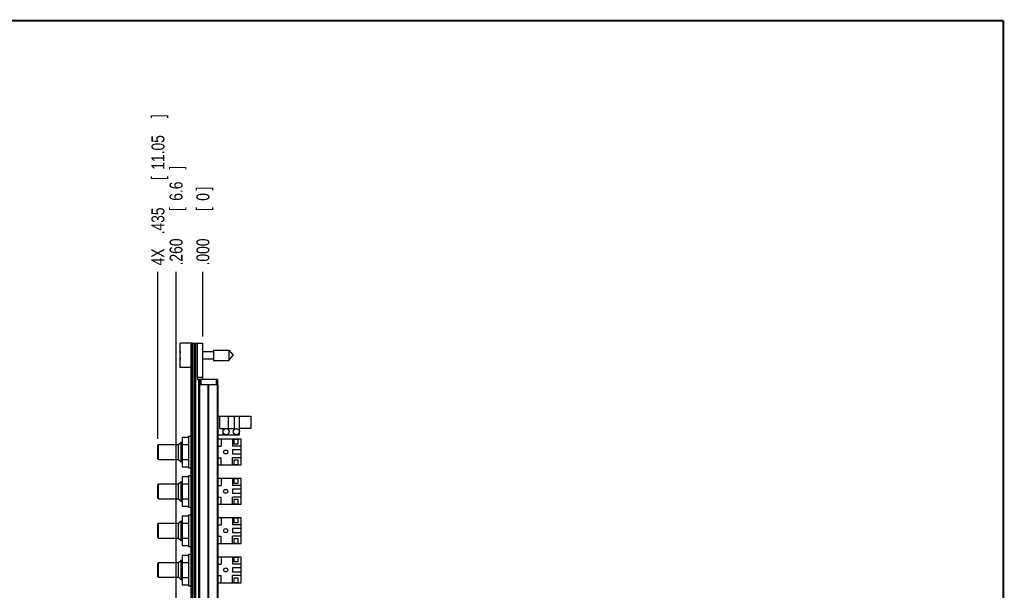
# Model space of a CAD drawing. Header units: inches. Extents: x 0.2 to 16.8, y 0.1 to 10.8.
# Tile 10 of 10: x 7.2 to 16.8, y 5.3 to 10.8. Entities that reach past the tile are written whole.
import ezdxf

# ---------------------------------------------------------------- set-up
doc = ezdxf.new("R2010")
doc.units = ezdxf.units.IN
doc.header["$LTSCALE"] = 0.935
doc.header["$MEASUREMENT"] = 0
doc.layers.get('0').update_dxf_attribs({"linetype": 'CONTINUOUS'})
doc.layers.add('DIMENSIONS', color=7, linetype='CONTINUOUS')
doc.styles.get("Standard").update_dxf_attribs({"font": 'txt', "width": 0.8})
doc.dimstyles.new('DIMSTYLE_1', dxfattribs={"dimtxt": 0.125, "dimasz": 0.18, "dimexe": 0.18, "dimexo": 0.0625, "dimgap": 0.09, "dimtad": 0, "dimtih": 1, "dimtoh": 1, "dimdec": 3, "dimzin": 4, "dimdsep": 46, "dimtxsty": 'STANDARD', "dimblk": '_FILLED', "dimblk1": '_FILLED', "dimblk2": '_FILLED', "dimcen": 0.09, "dimadec": 0, "dimazin": 0, "dimtp": 0.001, "dimtm": 0.001, "dimtfac": 1, "dimtdec": 3, "dimtofl": 0, "dimtmove": 0, "dimatfit": 3, "dimldrblk": '_FILLED', "dimfxl": 1, "dimtolj": 1, "dimtzin": 4, "dimarcsym": 0})

# ---------------------------------------------------------------- blocks, each defined once
blk = doc.blocks.new('*D14')
at = {"layer": 'DIMENSIONS', "color": 2, "linetype": 'CONTINUOUS'}
blk.add_line((8.5681, 6.7181), (8.5681, 8.3306), dxfattribs=at)
at = {"layer": 'DIMENSIONS', "color": 2, "linetype": 'CONTINUOUS', "width": 0.8}
for s, p in [(']', (8.6306, 9.8181)), ('11.05', (8.6306, 9.3181)), ('[', (8.6306, 9.2181)), ('.435', (8.6306, 8.6931)), ('4X ', (8.6306, 8.3931))]:
    blk.add_text(s, height=0.125, rotation=90, dxfattribs=at).set_placement(p)
blk = doc.blocks.new('_FILLED')
at = {"color": 0, "linetype": 'BYBLOCK'}
blk.add_solid([(0, 0), (-1, 0.174), (-1, -0.174)], dxfattribs=at)
blk = doc.blocks.new('*D15')
at = {"layer": 'DIMENSIONS', "color": 2, "linetype": 'CONTINUOUS'}
blk.add_line((8.7435, 5.0111), (8.7435, 8.3306), dxfattribs=at)
at = {"layer": 'DIMENSIONS', "color": 2, "linetype": 'CONTINUOUS', "width": 0.8}
for s, p in [(']', (8.806, 9.3181)), ('6.6', (8.806, 9.0181)), ('[', (8.806, 8.9181)), ('.260', (8.806, 8.3931))]:
    blk.add_text(s, height=0.125, rotation=90, dxfattribs=at).set_placement(p)
blk = doc.blocks.new('*D16')
at = {"layer": 'DIMENSIONS', "color": 2, "linetype": 'CONTINUOUS'}
blk.add_line((9.0032, 7.7051), (9.0032, 8.3306), dxfattribs=at)
at = {"layer": 'DIMENSIONS', "color": 2, "linetype": 'CONTINUOUS', "width": 0.8}
for s, p in [(']', (9.0657, 9.1181)), ('0', (9.0657, 9.0181)), ('[', (9.0657, 8.9181)), ('.000', (9.0657, 8.3931))]:
    blk.add_text(s, height=0.125, rotation=90, dxfattribs=at).set_placement(p)

msp = doc.modelspace()

# ---------------------------------------------------------------- linework, layer by layer
at = {"color": 7, "linetype": 'CONTINUOUS'}
for p, q in [((8.7832, 7.4061), (8.7832, 7.6431)), ((8.9032, 7.6431), (8.7832, 7.6431)), ((8.8882, 3.5226), (8.8882, 7.6326)), ((8.9032, 7.6326), (8.8882, 7.6326)), ((8.9032, 3.1969), (8.9032, 7.6426)), ((8.9032, 7.6426), (9.0032, 7.6426)), ((8.9152, 7.6426), (8.9152, 3.1996)), ((8.9212, 7.6426), (8.9212, 3.1996)), ((8.9332, 7.6426), (8.9332, 3.1996)), ((8.9492, 7.6426), (8.9492, 7.2926)), ((9.0032, 7.2926), (9.0032, 7.6426)), ((8.7832, 7.5383), (8.7812, 7.5383)), ((8.9032, 7.6126), (8.8882, 7.6126)), ((9.0032, 7.5596), (9.1069, 7.5596)), ((9.1069, 7.5738), (9.1069, 7.4754)), ((9.1069, 7.5738), (9.255, 7.5738)), ((9.255, 7.5738), (9.255, 7.4754)), ((9.255, 7.5738), (9.2963, 7.5246)), ((8.7812, 7.5108), (8.7832, 7.5108)), ((9.0032, 7.4895), (9.1069, 7.4895)), ((9.1069, 7.4754), (9.255, 7.4754)), ((9.255, 7.4754), (9.2963, 7.5246)), ((8.8882, 7.4061), (8.7832, 7.4061)), ((9.0032, 7.3081), (8.9492, 7.3081)), ((8.9492, 7.2926), (9.1432, 7.2926)), ((8.9624, 3.1996), (8.9624, 7.2926)), ((8.9732, 7.2926), (8.9732, 7.2426)), ((8.9832, 7.2926), (8.9832, 7.2426)), ((9.1332, 7.2926), (9.1332, 7.2426)), ((9.1432, 7.2926), (9.1432, 7.2426)), ((8.9642, 3.2426), (8.9642, 7.2426)), ((8.9642, 7.2426), (9.1522, 7.2426)), ((8.9732, 3.2426), (8.9732, 7.2426)), ((9.0551, 3.2426), (9.0551, 7.2426)), ((9.0614, 3.2426), (9.0614, 7.2426)), ((9.1433, 3.2426), (9.1433, 7.2426)), ((9.1522, 3.2426), (9.1522, 7.2426)), ((9.1522, 6.9361), (9.4681, 6.9361)), ((9.1681, 6.8161), (9.1681, 6.9361)), ((9.2523, 6.8161), (9.2523, 6.9361)), ((9.3081, 6.8161), (9.3081, 6.9361)), ((9.3581, 6.7561), (9.3581, 6.9361)), ((9.4681, 6.9361), (9.4681, 6.8161)), ((9.1681, 6.8161), (9.3081, 6.8161)), ((9.1981, 6.7561), (9.1981, 6.8161)), ((9.4681, 6.8161), (9.3581, 6.8161)), ((8.7681, 6.6606), (8.7916, 6.6841)), ((8.7916, 6.4941), (8.7916, 6.6841)), ((8.7916, 6.6841), (8.8012, 6.6841)), ((8.8012, 6.7335), (8.8012, 6.4448)), ((8.8012, 6.7335), (8.8632, 6.7335)), ((8.8632, 6.7421), (8.8632, 6.4361)), ((8.8632, 6.7421), (8.8882, 6.7421)), ((9.1522, 6.7561), (9.3581, 6.7561)), ((9.3731, 6.7141), (9.1522, 6.7141)), ((9.1811, 6.7141), (9.1811, 6.6441)), ((9.2911, 6.7141), (9.2911, 6.6441)), ((9.3041, 6.7091), (9.3041, 6.6691)), ((9.3441, 6.7091), (9.3041, 6.7091)), ((9.3441, 6.6691), (9.3441, 6.7091)), ((9.3731, 6.4641), (9.3731, 6.7141)), ((8.5681, 6.6556), (8.5731, 6.6606)), ((8.5681, 6.5226), (8.5681, 6.6556)), ((8.5731, 6.5176), (8.5731, 6.6606)), ((8.5731, 6.6606), (8.7681, 6.6606)), ((8.7681, 6.5176), (8.7681, 6.6606)), ((8.8012, 6.6613), (8.8632, 6.6613)), ((9.1522, 6.6441), (9.1811, 6.6441)), ((9.3731, 6.6441), (9.2911, 6.6441)), ((9.2911, 6.6091), (9.2911, 6.5691)), ((9.3731, 6.6091), (9.2911, 6.6091)), ((9.3041, 6.6691), (9.3441, 6.6691)), ((8.5681, 6.5226), (8.5731, 6.5176)), ((8.5731, 6.5176), (8.7681, 6.5176)), ((8.7681, 6.5176), (8.7916, 6.4941)), ((8.7916, 6.4941), (8.8012, 6.4941)), ((8.8012, 6.517), (8.8632, 6.517)), ((9.1522, 6.5341), (9.1811, 6.5341)), ((9.1811, 6.4641), (9.1811, 6.5341)), ((9.3731, 6.5691), (9.2911, 6.5691)), ((9.2911, 6.4641), (9.2911, 6.5341)), ((9.3731, 6.5341), (9.2911, 6.5341)), ((9.3041, 6.5091), (9.3041, 6.4691)), ((9.3441, 6.5091), (9.3041, 6.5091)), ((9.3441, 6.4691), (9.3441, 6.5091)), ((8.8012, 6.4448), (8.8632, 6.4448)), ((8.8632, 6.4361), (8.8882, 6.4361)), ((9.1522, 6.4641), (9.3731, 6.4641)), ((9.3041, 6.4691), (9.3441, 6.4691)), ((8.7681, 6.2806), (8.7916, 6.3041)), ((8.7916, 6.1141), (8.7916, 6.3041)), ((8.7916, 6.3041), (8.8012, 6.3041)), ((8.8012, 6.3535), (8.8012, 6.0648)), ((8.8012, 6.3535), (8.8632, 6.3535)), ((8.8632, 6.3621), (8.8632, 6.0561)), ((8.8632, 6.3621), (8.8882, 6.3621)), ((9.3731, 6.3341), (9.1522, 6.3341)), ((9.1811, 6.3341), (9.1811, 6.2641)), ((9.2911, 6.3341), (9.2911, 6.2641)), ((9.3041, 6.3291), (9.3041, 6.2891)), ((9.3441, 6.3291), (9.3041, 6.3291)), ((9.3441, 6.2891), (9.3441, 6.3291)), ((9.3731, 6.0841), (9.3731, 6.3341)), ((8.5681, 6.2756), (8.5731, 6.2806)), ((8.5681, 6.1426), (8.5681, 6.2756)), ((8.5731, 6.1376), (8.5731, 6.2806)), ((8.5731, 6.2806), (8.7681, 6.2806)), ((8.7681, 6.1376), (8.7681, 6.2806)), ((8.8012, 6.2813), (8.8632, 6.2813)), ((9.1522, 6.2641), (9.1811, 6.2641)), ((9.3731, 6.2641), (9.2911, 6.2641)), ((9.2911, 6.2291), (9.2911, 6.1891)), ((9.3731, 6.2291), (9.2911, 6.2291)), ((9.3041, 6.2891), (9.3441, 6.2891)), ((8.5681, 6.1426), (8.5731, 6.1376)), ((8.5731, 6.1376), (8.7681, 6.1376)), ((8.7681, 6.1376), (8.7916, 6.1141)), ((8.7916, 6.1141), (8.8012, 6.1141)), ((8.8012, 6.137), (8.8632, 6.137)), ((9.1522, 6.1541), (9.1811, 6.1541)), ((9.1811, 6.0841), (9.1811, 6.1541)), ((9.3731, 6.1891), (9.2911, 6.1891)), ((9.2911, 6.0841), (9.2911, 6.1541)), ((9.3731, 6.1541), (9.2911, 6.1541)), ((9.3041, 6.1291), (9.3041, 6.0891)), ((9.3441, 6.1291), (9.3041, 6.1291)), ((9.3441, 6.0891), (9.3441, 6.1291)), ((8.8012, 6.0648), (8.8632, 6.0648)), ((8.8632, 6.0561), (8.8882, 6.0561)), ((9.1522, 6.0841), (9.3731, 6.0841)), ((9.3041, 6.0891), (9.3441, 6.0891)), ((8.7681, 5.9006), (8.7916, 5.9241)), ((8.7916, 5.7341), (8.7916, 5.9241)), ((8.7916, 5.9241), (8.8012, 5.9241)), ((8.8012, 5.9735), (8.8012, 5.6848)), ((8.8012, 5.9735), (8.8632, 5.9735)), ((8.8632, 5.9821), (8.8632, 5.6761)), ((8.8632, 5.9821), (8.8882, 5.9821)), ((9.3731, 5.9541), (9.1522, 5.9541)), ((9.1811, 5.9541), (9.1811, 5.8841)), ((9.2911, 5.9541), (9.2911, 5.8841)), ((9.3041, 5.9491), (9.3041, 5.9091)), ((9.3441, 5.9491), (9.3041, 5.9491)), ((9.3041, 5.9091), (9.3441, 5.9091)), ((9.3441, 5.9091), (9.3441, 5.9491)), ((9.3731, 5.7041), (9.3731, 5.9541)), ((8.5681, 5.8956), (8.5731, 5.9006)), ((8.5681, 5.7626), (8.5681, 5.8956)), ((8.5731, 5.7576), (8.5731, 5.9006)), ((8.5731, 5.9006), (8.7681, 5.9006)), ((8.7681, 5.7576), (8.7681, 5.9006)), ((8.8012, 5.9013), (8.8632, 5.9013)), ((9.1522, 5.8841), (9.1811, 5.8841)), ((9.3731, 5.8841), (9.2911, 5.8841)), ((9.2911, 5.8491), (9.2911, 5.8091)), ((9.3731, 5.8491), (9.2911, 5.8491)), ((8.5681, 5.7626), (8.5731, 5.7576)), ((8.5731, 5.7576), (8.7681, 5.7576)), ((8.7681, 5.7576), (8.7916, 5.7341)), ((8.7916, 5.7341), (8.8012, 5.7341)), ((8.8012, 5.757), (8.8632, 5.757)), ((9.1522, 5.7741), (9.1811, 5.7741)), ((9.1811, 5.7041), (9.1811, 5.7741)), ((9.3731, 5.8091), (9.2911, 5.8091)), ((9.2911, 5.7041), (9.2911, 5.7741)), ((9.3731, 5.7741), (9.2911, 5.7741)), ((9.3041, 5.7491), (9.3041, 5.7091)), ((9.3441, 5.7491), (9.3041, 5.7491)), ((9.3441, 5.7091), (9.3441, 5.7491)), ((8.8012, 5.6848), (8.8632, 5.6848)), ((8.8632, 5.6761), (8.8882, 5.6761)), ((9.1522, 5.7041), (9.3731, 5.7041)), ((9.3041, 5.7091), (9.3441, 5.7091)), ((8.7681, 5.5206), (8.7916, 5.5441)), ((8.7916, 5.3541), (8.7916, 5.5441)), ((8.7916, 5.5441), (8.8012, 5.5441)), ((8.8012, 5.5935), (8.8012, 5.3048)), ((8.8012, 5.5935), (8.8632, 5.5935)), ((8.8632, 5.6021), (8.8632, 5.2961)), ((8.8632, 5.6021), (8.8882, 5.6021)), ((9.3731, 5.5741), (9.1522, 5.5741)), ((9.1811, 5.5741), (9.1811, 5.5041)), ((9.2911, 5.5741), (9.2911, 5.5041)), ((9.3441, 5.5691), (9.3041, 5.5691)), ((9.3041, 5.5691), (9.3041, 5.5291)), ((9.3041, 5.5291), (9.3441, 5.5291)), ((9.3441, 5.5291), (9.3441, 5.5691)), ((9.3731, 5.3241), (9.3731, 5.5741)), ((8.5681, 5.5156), (8.5731, 5.5206)), ((8.5681, 5.3826), (8.5681, 5.5156)), ((8.5731, 5.3776), (8.5731, 5.5206)), ((8.5731, 5.5206), (8.7681, 5.5206)), ((8.7681, 5.3776), (8.7681, 5.5206)), ((8.8012, 5.5213), (8.8632, 5.5213)), ((9.1522, 5.5041), (9.1811, 5.5041)), ((9.3731, 5.5041), (9.2911, 5.5041)), ((9.3731, 5.4691), (9.2911, 5.4691)), ((9.2911, 5.4691), (9.2911, 5.4291)), ((8.5681, 5.3826), (8.5731, 5.3776)), ((8.5731, 5.3776), (8.7681, 5.3776)), ((8.7681, 5.3776), (8.7916, 5.3541)), ((8.7916, 5.3541), (8.8012, 5.3541)), ((8.8012, 5.377), (8.8632, 5.377)), ((9.1522, 5.3941), (9.1811, 5.3941)), ((9.1811, 5.3241), (9.1811, 5.3941)), ((9.3731, 5.4291), (9.2911, 5.4291)), ((9.3731, 5.3941), (9.2911, 5.3941)), ((9.2911, 5.3241), (9.2911, 5.3941)), ((9.3441, 5.3691), (9.3041, 5.3691)), ((9.3041, 5.3691), (9.3041, 5.3291)), ((9.3441, 5.3291), (9.3441, 5.3691)), ((8.8012, 5.3048), (8.8632, 5.3048)), ((8.8632, 5.2961), (8.8882, 5.2961)), ((9.1522, 5.3241), (9.3731, 5.3241)), ((9.3041, 5.3291), (9.3441, 5.3291))]:
    msp.add_line(p, q, dxfattribs=at)
at = {"color": 7, "linetype": 'CONTINUOUS', "const_width": 0.02}
for points in [[(16.75, 10.7586), (0.25, 10.7586)], [(16.75, 0.2586), (16.75, 10.7586)]]:
    msp.add_lwpolyline(points, dxfattribs=at)
at = {"color": 7, "linetype": 'CONTINUOUS'}
for centre, radius in [((9.2281, 6.7861), 0.03), ((9.3281, 6.7861), 0.03), ((9.2241, 6.5891), 0.019), ((9.2241, 6.2091), 0.019), ((9.2241, 5.8291), 0.019), ((9.2241, 5.4491), 0.019)]:
    msp.add_circle(centre, radius, dxfattribs=at)
for start, end in [(172.94319, 177.47432), (182.52568, 187.0613)]:
    msp.add_arc((9.0936, 7.5246), 0.3127, start, end, dxfattribs=at)

# ---------------------------------------------------------------- dimensions: what is measured, and where the dimension line sits
at = {"layer": 'DIMENSIONS', "color": 2, "linetype": 'CONTINUOUS'}
dim = msp.add_ordinate_dim(feature_location=(8.5681, 6.7181), offset=(0, 1.6124), dtype=1, origin=(9.0032, 7.6426), text='4X <>', dimstyle='DIMSTYLE_1', dxfattribs=at)
dim.commit()
dim.dimension.update_dxf_attribs({"geometry": '*D14', "text_midpoint": (8.5681, 9.1556)})
for feature_location, offset, origin, picture, middle in [((8.7435, 5.0111), (0, 3.3195), (9.0032, 7.6426), '*D15', (8.7435, 8.9056)), ((9.003246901, 7.7050664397), (0, 0.6255), (9.003246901, 7.6425664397), '*D16', (9.003246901, 8.8055664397))]:
    dim = msp.add_ordinate_dim(feature_location=feature_location, offset=offset, dtype=1, origin=origin, dimstyle='DIMSTYLE_1', dxfattribs=at)
    dim.commit()
    dim.dimension.update_dxf_attribs({"geometry": picture, "text_midpoint": middle})

doc.saveas('drawing.dxf')
